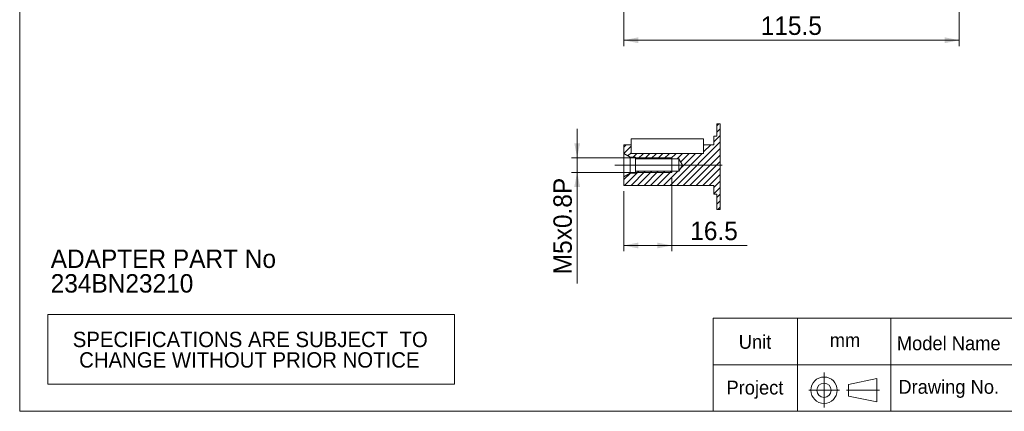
# Model space of a CAD drawing. Header units: millimetres. Extents: x 20 to 574, y 20 to 400.
# Tile 1 of 4: x 20 to 359, y 20 to 155. Entities that reach past the tile are written whole.
import ezdxf

# ---------------------------------------------------------------- set-up
doc = ezdxf.new("R2010")
doc.units = ezdxf.units.MM
doc.header["$LTSCALE"] = 2
doc.linetypes.add('CENTERX2', pattern=[20.32, 12.7, -2.54, 2.54, -2.54])
doc.layers.add('外框線', color=7, linetype='Continuous', lineweight=30)
doc.styles.add('SLDTEXTSTYLE0', font='ARIAL.TTF', dxfattribs={"width": 0.948})
doc.styles.add('SLDTEXTSTYLE2', font='ARIALBD.TTF', dxfattribs={"width": 0.948})
doc.dimstyles.new('SLDDIMSTYLE2', dxfattribs={"dimtxt": 6.163965, "dimasz": 5, "dimexe": 0, "dimexo": 0.0625, "dimgap": 1.540991, "dimtad": 1, "dimdec": 4, "dimrnd": 1e-09, "dimzin": 12, "dimdsep": 46, "dimtxsty": 'SLDTEXTSTYLE0', "dimsah": 1, "dimcen": 0.09, "dimadec": 0, "dimazin": 0, "dimtfac": 1, "dimtdec": 4, "dimtofl": 0, "dimtmove": 0, "dimatfit": 3, "dimfxl": 0, "dimtolj": 1, "dimtzin": 12, "dimarcsym": 0})
doc.dimstyles.new('SLDDIMSTYLE5', dxfattribs={"dimtxt": 6.163965, "dimasz": 5, "dimexe": 0, "dimexo": 0.0625, "dimgap": 1.540991, "dimtad": 1, "dimdec": 4, "dimrnd": 1e-09, "dimzin": 12, "dimdsep": 46, "dimtxsty": 'SLDTEXTSTYLE0', "dimsah": 1, "dimcen": 0.09, "dimadec": 0, "dimazin": 0, "dimtfac": 1, "dimtdec": 4, "dimtofl": 0, "dimtmove": 0, "dimatfit": 3, "dimfxl": 0, "dimtolj": 1, "dimtzin": 12, "dimarcsym": 0})

# ---------------------------------------------------------------- blocks, each defined once
blk = doc.blocks.new('E2')
at = {"layer": '外框線', "color": 7, "lineweight": 0}
for p, q in [((258.75, 52.01), (258.75, 20.01)), ((320.08, 52.01), (258.75, 52.01)), ((287.78, 52.01), (287.78, 20.01)), ((320.08, 36.01), (258.75, 36.01)), ((305.4, 29.25), (315.15, 31.25)), ((315.15, 31.25), (315.15, 23.25)), ((305.4, 29.25), (305.4, 25.25)), ((305.4, 25.25), (315.15, 23.25))]:
    blk.add_line(p, q, dxfattribs=at)
at = {"layer": '外框線', "color": 7, "linetype": 'CENTERX2', "lineweight": 0}
for p, q in [((296.95, 33.36), (296.95, 21.34)), ((291.7, 27.24), (302.23, 27.24)), ((304.68, 27.24), (316.02, 27.24))]:
    blk.add_line(p, q, dxfattribs=at)
at = {"layer": '外框線', "color": 7, "lineweight": 0}
for radius in [4.55, 2.45]:
    blk.add_circle((296.95, 27.24), radius, dxfattribs=at)
at = {"color": 7, "linetype": 'Continuous', "lineweight": 0, "char_height": 4.762, "attachment_point": 1, "style": 'SLDTEXTSTYLE0'}
for s, insert in [('Unit', (267.58, 46.27)), ('mm', (298.92, 46.86)), ('Project', (263.35, 30.54))]:
    blk.add_mtext(s, dxfattribs=dict(at, insert=insert))
blk = doc.blocks.new('E1')
at = {"color": 7, "linetype": 'Continuous', "lineweight": 0, "attachment_point": 1}
for s, insert, char_height, style in [('Model Name', (322.01, 45.79), 4.762, 'SLDTEXTSTYLE0'), ('SESAME MOTOR CORP.', (470.61, 39.72), 6.35, 'SLDTEXTSTYLE2'), ('Drawing No.', (322.54, 30.79), 4.7625, 'SLDTEXTSTYLE0')]:
    blk.add_mtext(s, dxfattribs=dict(at, insert=insert, char_height=char_height, style=style))
blk = doc.blocks.new('SW_NOTE_0')
at = {"color": 0, "linetype": 'Continuous', "lineweight": 0, "char_height": 6.35, "attachment_point": 1, "style": 'SLDTEXTSTYLE0'}
for s, insert in [('ADAPTER PART No', (0, 8.19)), ('234BN23210', (0, -0.28))]:
    blk.add_mtext(s, dxfattribs=dict(at, insert=insert))
blk = doc.blocks.new('SW_TABLEANNOTATION_1')
at = {"color": 0, "linetype": 'Continuous', "lineweight": 0}
for p, q in [((0, 0), (0, -24)), ((140, 0), (0, 0)), ((140, -24), (140, 0)), ((0, -24), (140, -24))]:
    blk.add_line(p, q, dxfattribs=at)
at = {"color": 0, "linetype": 'Continuous', "lineweight": 0, "char_height": 5.2917, "attachment_point": 1, "style": 'SLDTEXTSTYLE0'}
for s, insert in [('SPECIFICATIONS ARE SUBJECT  TO ', (8.6, -5.91)), ('CHANGE WITHOUT PRIOR NOTICE', (10.81, -12.96))]:
    blk.add_mtext(s, dxfattribs=dict(at, insert=insert))
blk = doc.blocks.new('*D26')
at = {"color": 7, "linetype": 'Continuous', "lineweight": 0}
for p, q in [((228, 228.54), (228, 145.66)), ((343.5, 196.04), (343.5, 145.66)), ((228, 147.66), (343.5, 147.66))]:
    blk.add_line(p, q, dxfattribs=at)
for points in [[(228, 147.66), (233, 146.66), (233, 148.66)], [(343.5, 147.66), (338.5, 148.66), (338.5, 146.66)]]:
    blk.add_solid(points, dxfattribs=at)
at = {"color": 7, "linetype": 'Continuous', "lineweight": 0, "insert": (275.17, 155.84), "char_height": 6.35, "attachment_point": 1, "style": 'SLDTEXTSTYLE0'}
blk.add_mtext('115.5', dxfattribs=at)
blk = doc.blocks.new('SW_HATCH_0')
at = {"color": 0, "linetype": 'Continuous', "lineweight": 0}
for p, q in [((-0.33, 28.86), (0.37, 29.55)), ((-0.33, 26.61), (0.84, 27.78)), ((-1.33, 23.37), (0.84, 25.53)), ((-32.33, 21.55), (-31.55, 22.34)), ((-32.31, 19.33), (-29.83, 21.81)), ((-14.11, 8.34), (0.84, 23.29)), ((-11.87, 8.34), (0.84, 21.04)), ((-4.83, 19.87), (-2.36, 22.34)), ((-4.83, 22.11), (-4.6, 22.34)), ((-30.89, 18.5), (-29.83, 19.56)), ((-29.06, 18.09), (-27.81, 19.34)), ((-27.46, 17.44), (-25.56, 19.34)), ((-25.22, 17.44), (-23.32, 19.34)), ((-22.97, 17.44), (-21.07, 19.34)), ((-20.73, 17.44), (-18.83, 19.34)), ((-18.48, 17.44), (-16.58, 19.34)), ((-16.36, 8.34), (-5.36, 19.34)), ((-16.24, 17.44), (-14.34, 19.34)), ((-13.99, 17.44), (-12.09, 19.34)), ((-13.01, 13.93), (-7.6, 19.34)), ((-12.8, 16.39), (-9.85, 19.34)), ((-9.62, 8.34), (0.84, 18.8)), ((-7.38, 8.34), (0.84, 16.55)), ((-5.13, 8.34), (0.84, 14.31)), ((-32.33, 10.33), (-30.07, 12.59)), ((-32.07, 8.34), (-27.17, 13.24)), ((-29.83, 8.34), (-24.93, 13.24)), ((-27.58, 8.34), (-22.68, 13.24)), ((-25.34, 8.34), (-20.44, 13.24)), ((-23.09, 8.34), (-18.19, 13.24)), ((-20.85, 8.34), (-15.95, 13.24)), ((-18.6, 8.34), (-13.7, 13.24)), ((-2.89, 8.34), (0.84, 12.06)), ((-1.33, 7.65), (0.84, 9.82)), ((-1.33, 5.41), (0.84, 7.57)), ((-0.33, 4.16), (0.84, 5.33)), ((-0.33, 1.92), (0.84, 3.08)), ((0, 0), (0.84, 0.84))]:
    blk.add_line(p, q, dxfattribs=at)
blk = doc.blocks.new('*D44')
at = {"color": 7, "linetype": 'Continuous', "lineweight": 0}
for p, q in [((211.95, 107.21), (211.95, 117.21)), ((242.5, 107.21), (209.95, 107.21)), ((211.95, 102.21), (211.95, 107.21)), ((242.5, 102.21), (209.95, 102.21)), ((211.95, 102.21), (211.95, 63.91))]:
    blk.add_line(p, q, dxfattribs=at)
for points in [[(211.95, 107.21), (212.95, 112.21), (210.95, 112.21)], [(211.95, 102.21), (210.95, 97.21), (212.95, 97.21)]]:
    blk.add_solid(points, dxfattribs=at)
at = {"color": 7, "linetype": 'Continuous', "lineweight": 0, "char_height": 6.35, "attachment_point": 1, "rotation": 90, "style": 'SLDTEXTSTYLE0'}
for s, insert in [('x0.8P', (203.76, 78.83)), ('5', (203.76, 74.13)), ('M', (203.76, 67.08))]:
    blk.add_mtext(s, dxfattribs=dict(at, insert=insert))
blk = doc.blocks.new('*D45')
at = {"color": 7, "linetype": 'Continuous', "lineweight": 0}
for p, q in [((244.5, 100.21), (244.5, 75.04)), ((228, 95.71), (228, 75.04)), ((228, 77.04), (244.5, 77.04)), ((244.5, 77.04), (270.53, 77.04))]:
    blk.add_line(p, q, dxfattribs=at)
for points in [[(228, 77.04), (233, 76.04), (233, 78.04)], [(244.5, 77.04), (239.5, 78.04), (239.5, 76.04)]]:
    blk.add_solid(points, dxfattribs=at)
at = {"color": 7, "linetype": 'Continuous', "lineweight": 0, "insert": (250.9, 85.23), "char_height": 6.35, "attachment_point": 1, "style": 'SLDTEXTSTYLE0'}
blk.add_mtext('16.5', dxfattribs=at)

msp = doc.modelspace()

# ---------------------------------------------------------------- linework, layer by layer
at = {"color": 7, "linetype": 'Continuous', "lineweight": 0}
for p, q in [((20, 20), (20, 400)), ((231.998968, 107.210494), (244.498967, 107.210494)), ((244.498967, 102.210494), (244.498967, 107.210494)), ((231.998968, 102.210494), (244.498967, 102.210494)), ((320, 20), (320, 52)), ((574, 52), (320, 52)), ((436, 36), (320, 36)), ((20, 20), (574, 20))]:
    msp.add_line(p, q, dxfattribs=at)
at = {"color": 7, "linetype": 'Continuous', "lineweight": 15}
for p, q in [((259.998968, 114.710494), (259.998968, 118.926741)), ((230.498965, 113.710494), (230.498965, 108.710494)), ((232.998962, 113.710494), (230.498965, 113.710494)), ((252.998965, 113.710494), (232.998962, 113.710494)), ((255.498967, 113.710494), (252.998965, 113.710494)), ((255.498967, 108.710494), (255.498967, 113.710494)), ((259.998968, 114.710494), (258.998966, 114.710494)), ((258.998966, 114.710494), (258.998966, 111.710494)), ((230.498965, 111.710494), (227.998967, 111.710494)), ((227.998967, 111.710494), (227.998967, 108.710494)), ((227.998967, 108.710494), (230.164031, 107.460494)), ((227.998967, 100.710494), (227.998967, 108.710494)), ((230.498965, 108.710494), (230.498965, 111.710494)), ((232.998962, 108.710494), (230.498965, 108.710494)), ((252.998965, 108.710494), (232.998962, 108.710494)), ((255.498967, 108.710494), (252.998965, 108.710494)), ((258.998966, 111.710494), (255.498967, 111.710494)), ((255.498967, 111.710494), (255.498967, 108.710494)), ((230.164031, 101.960494), (230.164031, 107.460494)), ((230.164031, 107.460494), (231.998968, 107.460494)), ((231.998968, 107.460494), (231.998968, 106.810494)), ((246.898966, 106.810494), (231.998968, 106.810494)), ((231.998968, 106.810494), (231.998968, 102.610494)), ((246.898966, 106.810494), (246.898966, 102.610494)), ((248.160774, 104.710494), (246.898966, 106.810494)), ((230.164031, 101.960494), (227.998967, 100.710494)), ((231.998968, 101.960494), (230.164031, 101.960494)), ((231.998968, 102.610494), (246.898966, 102.610494)), ((231.998968, 102.610494), (231.998968, 101.960494)), ((246.898966, 102.610494), (248.160774, 104.710494)), ((227.998967, 100.710494), (227.998967, 97.710494)), ((227.998967, 97.710494), (258.998966, 97.710494)), ((258.998966, 97.710494), (258.998966, 94.710494)), ((258.998966, 94.710494), (259.998968, 94.710494)), ((259.998968, 89.374106), (259.998968, 94.710494))]:
    msp.add_line(p, q, dxfattribs=at)
at = {"color": 7, "linetype": 'CENTERX2', "lineweight": 0, "ltscale": 2}
msp.add_line((261.842127, 104.710494), (224.869738, 104.710494), dxfattribs=at)
at = {"color": 7, "linetype": 'Continuous', "lineweight": 0, "flags": 128}
msp.add_lwpolyline([(259.998968, 89.374106), (260.327386, 89.374106), (261.163122, 89.374106), (261.163122, 90.209843), (261.163122, 92.454907), (261.163122, 94.699971), (261.163122, 96.945035), (261.163122, 99.190099), (261.163122, 101.435163), (261.163122, 103.680227), (261.163122, 105.925291), (261.163122, 108.170355), (261.163122, 110.415419), (261.163122, 112.660483), (261.163122, 114.905547), (261.163122, 117.150611), (261.163122, 118.926741), (260.69419, 118.926741), (259.998968, 118.926741)], dxfattribs=at)

# ---------------------------------------------------------------- block references
at = {"color": 7, "linetype": 'Continuous', "lineweight": 0}
for name, p in [('SW_HATCH_0', (260.327386, 89.374106)), ('SW_NOTE_0', (30.6919, 67.47158)), ('SW_TABLEANNOTATION_1', (29.660721, 53.280796))]:
    msp.add_blockref(name, p, dxfattribs=at)
at = {"color": 7, "linetype": 'Continuous'}
for name in ['E2', 'E1']:
    msp.add_blockref(name, (0, 0), dxfattribs=at)

# ---------------------------------------------------------------- dimensions: what is measured, and where the dimension line sits
at = {"color": 7, "linetype": 'Continuous', "lineweight": 0}
dim = msp.add_linear_dim(base=(343.498967, 147.657695), p1=(227.998967, 230.540048), p2=(343.498967, 198.040048), dimstyle='SLDDIMSTYLE2', dxfattribs=at)
dim.commit()
dim.dimension.update_dxf_attribs({"geometry": '*D26', "text_midpoint": (285.748967, 147.657695), "dimtype": 160})
dim = msp.add_linear_dim(base=(211.94613, 107.210494), p1=(244.498967, 102.210494), p2=(244.498967, 107.210494), angle=90, text='M<>x0.8P', dimstyle='SLDDIMSTYLE5', dxfattribs=at)
dim.commit()
dim.dimension.update_dxf_attribs({"geometry": '*D44', "text_midpoint": (211.94613, 83.7735), "dimtype": 160})
dim = msp.add_linear_dim(base=(244.498967, 77.04073), p1=(227.998967, 97.710494), p2=(244.498967, 102.210494), angle=0, dimstyle='SLDDIMSTYLE2', dxfattribs=at)
dim.commit()
dim.dimension.update_dxf_attribs({"geometry": '*D45', "text_midpoint": (259.128376, 77.04073), "dimtype": 160})

doc.saveas('drawing.dxf')
